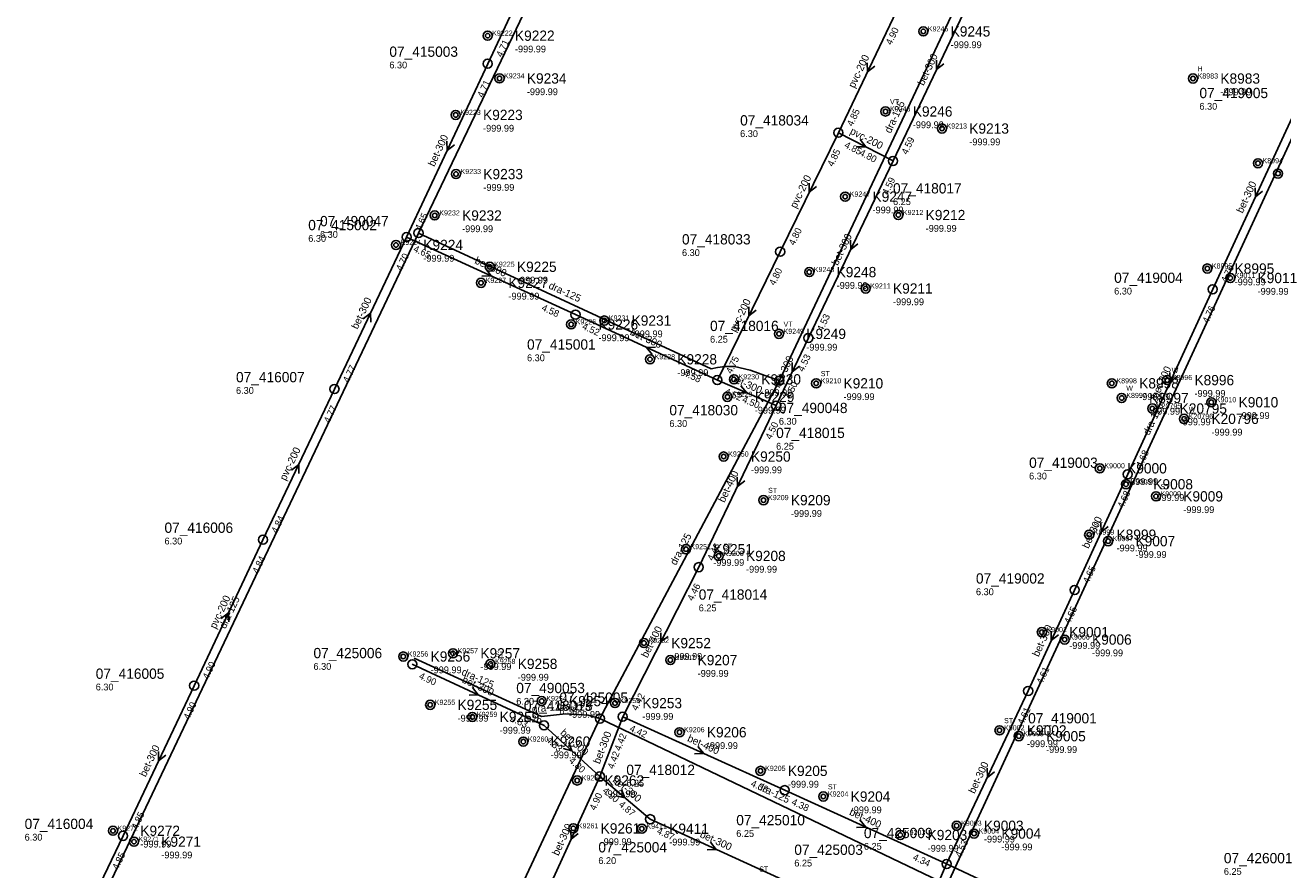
# Model space of a CAD drawing. Header units: metres. Extents: x 164250 to 165477, y 448735 to 450145.
# Tile 33 of 36: x 164669 to 164890, y 449901 to 450049. Entities that reach past the tile are written whole.
import ezdxf

# ---------------------------------------------------------------- set-up
doc = ezdxf.new("R2010")
doc.units = ezdxf.units.M

msp = doc.modelspace()

# ---------------------------------------------------------------- linework, layer by layer
at = {"layer": 'CON_BxH125x125mm', "linetype": 'Continuous'}
for points in [[(164793.61, 450128.465), (164738.197, 450012.675)], [(164801.555, 449986.775), (164845.121, 450079.258), (164845.79, 450084.557), (164846.508, 450088.011), (164848.218, 450091.943), (164850.68, 450096.559), (164852.585, 450098.259)], [(164906.48, 450061.821), (164831.004, 449898.28)], [(164738.197, 450012.675), (164674.957, 449879.456)], [(164738.197, 450012.675), (164789.595, 449988.873), (164790.7, 449989.053), (164792.022, 449989.232), (164793.698, 449989.256), (164796.439, 449988.6), (164799.835, 449987.392), (164801.555, 449986.775)], [(164801.555, 449986.775), (164770.052, 449927.449)], [(164737.462, 449938.084), (164759.792, 449927.835), (164763.991, 449928.286), (164767.998, 449928.049), (164770.052, 449927.449)], [(164770.052, 449927.449), (164737.459, 449857.858)], [(164770.052, 449927.449), (164831.004, 449898.28)]]:
    msp.add_lwpolyline(points, dxfattribs=at)
at = {"layer": 'CON_BxH200x200mm', "linetype": 'Continuous'}
for points in [[(164811.909, 450030.276), (164822.131, 450051.638)], [(164801.697, 450009.405), (164811.909, 450030.276)], [(164821.506, 450025.33), (164811.909, 450030.276)], [(164790.68, 449986.872), (164801.697, 450009.405)], [(164710.888, 449958.857), (164723.447, 449985.29)], [(164698.817, 449933.237), (164710.888, 449958.857)]]:
    msp.add_lwpolyline(points, dxfattribs=at)
at = {"layer": 'CON_BxH300x300mm', "linetype": 'Continuous'}
for points in [[(164750.364, 450042.402), (164764.622, 450072.779)], [(164821.506, 450025.33), (164836.798, 450057.495)], [(164736.12, 450011.975), (164750.364, 450042.402)], [(164877.641, 450002.803), (164892.606, 450035.233)], [(164806.663, 449994.274), (164821.506, 450025.33)], [(164736.12, 450011.975), (164723.447, 449985.29)], [(164765.768, 449998.367), (164736.12, 450011.975)], [(164862.713, 449970.342), (164877.641, 450002.803)], [(164765.768, 449998.367), (164790.68, 449986.872)], [(164800.99, 449982.396), (164806.663, 449994.274)], [(164800.99, 449982.396), (164790.68, 449986.872)], [(164853.383, 449950.028), (164862.713, 449970.342)], [(164845.226, 449932.318), (164853.383, 449950.028)], [(164760.253, 449926.264), (164737.116, 449937.003)], [(164686.333, 449906.875), (164698.817, 449933.237)], [(164845.226, 449932.318), (164830.927, 449901.94)], [(164770.036, 449917.299), (164760.253, 449926.264)], [(164770.036, 449917.299), (164774.06, 449927.782)], [(164759.97, 449895.287), (164770.036, 449917.299)], [(164770.036, 449917.299), (164778.871, 449909.8)], [(164802.076, 449899.222), (164778.871, 449909.8)], [(164672.867, 449878.676), (164686.333, 449906.875)], [(164824.891, 449887.914), (164830.927, 449901.94)]]:
    msp.add_lwpolyline(points, dxfattribs=at)
at = {"layer": 'CON_BxH400x400mm', "linetype": 'Continuous'}
for points in [[(164787.398, 449954.035), (164800.99, 449982.396)], [(164774.06, 449927.782), (164787.398, 449954.035)], [(164774.06, 449927.782), (164802.497, 449914.889)], [(164830.927, 449901.94), (164802.497, 449914.889)]]:
    msp.add_lwpolyline(points, dxfattribs=at)
at = {"layer": 'CON_BxH500x500mm', "linetype": 'Continuous'}
msp.add_lwpolyline([(164858.168, 449889.163), (164830.927, 449901.94)], dxfattribs=at)
at = {"layer": 'NOD_inspectieput'}
for centre in [(164750.36, 450042.4), (164811.91, 450030.28), (164821.51, 450025.33), (164736.12, 450011.97), (164738.2, 450012.67), (164801.7, 450009.41), (164877.64, 450002.8), (164765.77, 449998.37), (164806.66, 449994.27), (164723.45, 449985.29), (164790.68, 449986.87), (164801.55, 449986.78), (164800.99, 449982.4), (164862.71, 449970.34), (164710.89, 449958.86), (164787.4, 449954.03), (164853.38, 449950.03), (164737.12, 449937), (164698.82, 449933.24), (164845.23, 449932.32), (164770.05, 449927.45), (164774.06, 449927.78), (164760.25, 449926.26), (164770.04, 449917.3), (164802.5, 449914.89), (164778.87, 449909.8), (164686.33, 449906.88), (164830.93, 449901.94)]:
    msp.add_circle(centre, 0.8, dxfattribs=at)
at = {"layer": 'NOD_onbekend'}
for centre in [(164750.34, 450047.32), (164826.83, 450048.07), (164752.43, 450039.82), (164874.18, 450039.8), (164744.74, 450033.41), (164820.18, 450034.02), (164830.1, 450031.02), (164885.57, 450024.93), (164744.79, 450023.03), (164889.11, 450023.12), (164813.11, 450019.07), (164741.06, 450015.77), (164822.44, 450015.84), (164734.26, 450010.59), (164750.69, 450006.76), (164806.8, 450005.83), (164876.68, 450006.45), (164880.71, 450004.79), (164749.18, 450003.94), (164816.71, 450002.95), (164765, 449996.64), (164770.82, 449997.32), (164801.49, 449994.98), (164778.85, 449990.52), (164793.59, 449987), (164808.02, 449986.3), (164859.93, 449986.3), (164869.63, 449986.87), (164792.44, 449983.93), (164861.66, 449983.73), (164877.38, 449982.98), (164867.03, 449981.88), (164872.61, 449980.07), (164791.77, 449973.45), (164857.81, 449971.39), (164862.41, 449968.59), (164798.77, 449965.8), (164867.67, 449966.47), (164855.95, 449959.74), (164859.27, 449958.6), (164785.15, 449957.19), (164790.91, 449956.01), (164777.78, 449940.71), (164847.64, 449942.63), (164851.65, 449941.33), (164744.27, 449938.92), (164735.53, 449938.35), (164750.83, 449937.05), (164782.41, 449937.73), (164740.26, 449929.87), (164759.84, 449930.53), (164772.71, 449930.18), (164747.66, 449927.75), (164840.21, 449925.39), (164756.61, 449923.42), (164784.03, 449925.06), (164843.59, 449924.37), (164766.06, 449916.6), (164798.25, 449918.28), (164809.27, 449913.78), (164684.57, 449907.77), (164765.38, 449908.19), (164777.42, 449908.13), (164832.67, 449908.65), (164688.26, 449905.86), (164822.79, 449907.03), (164835.74, 449907.28)]:
    msp.add_circle(centre, 0.8, dxfattribs=at)
at = {"layer": 'onbekend'}
for centre in [(164874.18, 450039.8), (164830.1, 450031.02), (164889.11, 450023.12), (164741.06, 450015.77), (164822.44, 450015.84), (164749.18, 450003.94), (164816.71, 450002.95), (164880.71, 450004.79), (164770.82, 449997.32), (164793.59, 449987), (164808.02, 449986.3), (164859.93, 449986.3), (164869.63, 449986.87), (164861.66, 449983.73), (164867.03, 449981.88), (164877.38, 449982.98), (164872.61, 449980.07), (164857.81, 449971.39), (164867.67, 449966.47), (164855.95, 449959.74), (164859.27, 449958.6), (164790.91, 449956.01), (164851.65, 449941.33), (164744.27, 449938.92), (164750.83, 449937.05), (164782.41, 449937.73), (164759.84, 449930.53), (164843.59, 449924.37), (164765.38, 449908.19), (164777.42, 449908.13), (164688.26, 449905.86), (164835.74, 449907.28)]:
    msp.add_circle(centre, 0.4, dxfattribs=at)
at = {"layer": 'PIJL'}
for points in [[(164816.99, 450042.57), (164817.02, 450040.96), (164818.29, 450041.95)], [(164829.12, 450043.02), (164829.15, 450041.41), (164830.42, 450042.4)], [(164743.2, 450028.8), (164743.24, 450027.19), (164744.5, 450028.19)], [(164815.76, 450029.1), (164816.71, 450027.8), (164815.1, 450027.82)], [(164806.79, 450021.45), (164806.8, 450019.84), (164808.08, 450020.82)], [(164885.07, 450020.63), (164885.12, 450019.02), (164886.38, 450020.02)], [(164814.06, 450011.41), (164814.08, 450009.8), (164815.36, 450010.79)], [(164749.94, 450006.43), (164750.94, 450005.17), (164749.33, 450005.12)], [(164796.17, 449999.75), (164796.19, 449998.14), (164797.47, 449999.12)], [(164728.52, 449997.64), (164729.78, 449998.63), (164729.82, 449997.02)], [(164779.83, 449992.67), (164778.22, 449992.62), (164779.23, 449991.36)], [(164803.8, 449989.94), (164803.83, 449988.33), (164805.1, 449989.32)], [(164870.12, 449988.18), (164870.18, 449986.57), (164871.43, 449987.58)], [(164794.8, 449985.87), (164795.83, 449984.63), (164794.23, 449984.55)], [(164715.9, 449971.08), (164717.17, 449972.07), (164717.2, 449970.46)], [(164794.17, 449969.83), (164794.19, 449968.22), (164795.47, 449969.2)], [(164857.99, 449961.79), (164858.05, 449960.18), (164859.3, 449961.19)], [(164703.59, 449945.05), (164704.85, 449946.05), (164704.89, 449944.44)], [(164780.74, 449942.52), (164780.73, 449940.91), (164782.02, 449941.87)], [(164849.25, 449942.78), (164849.3, 449941.17), (164850.56, 449942.18)], [(164747.68, 449932.89), (164748.68, 449931.63), (164747.08, 449931.59)], [(164692.54, 449921.67), (164692.58, 449920.06), (164693.84, 449921.05)], [(164764.57, 449923.29), (164765.14, 449921.78), (164763.6, 449922.22)], [(164787.26, 449922.59), (164788.28, 449921.34), (164786.67, 449921.27)], [(164838.04, 449918.74), (164838.08, 449917.13), (164839.34, 449918.13)], [(164773.82, 449915.03), (164774.45, 449913.55), (164772.89, 449913.93)], [(164815.7, 449909.67), (164816.71, 449908.41), (164815.1, 449908.36)], [(164764.95, 449907.9), (164765, 449906.29), (164766.26, 449907.3)], [(164789.46, 449905.76), (164790.47, 449904.51), (164788.86, 449904.45)]]:
    msp.add_lwpolyline(points, dxfattribs=at)
at = {"layer": 'straatkolk'}
for centre in [(164750.34, 450047.32), (164826.83, 450048.07), (164752.43, 450039.82), (164820.18, 450034.02), (164744.74, 450033.41), (164744.79, 450023.03), (164885.57, 450024.93), (164813.11, 450019.07), (164734.26, 450010.59), (164750.69, 450006.76), (164806.8, 450005.83), (164876.68, 450006.45), (164765, 449996.64), (164801.49, 449994.98), (164778.85, 449990.52), (164792.44, 449983.93), (164791.77, 449973.45), (164862.41, 449968.59), (164798.77, 449965.8), (164785.15, 449957.19), (164847.64, 449942.63), (164777.78, 449940.71), (164735.53, 449938.35), (164772.71, 449930.18), (164740.26, 449929.87), (164747.66, 449927.75), (164756.61, 449923.42), (164784.03, 449925.06), (164840.21, 449925.39), (164798.25, 449918.28), (164766.06, 449916.6), (164809.27, 449913.78), (164832.67, 449908.65), (164684.57, 449907.77), (164822.79, 449907.03)]:
    msp.add_circle(centre, 0.4, dxfattribs=at)

# ---------------------------------------------------------------- texts
at = {"layer": 'DMM_BxH125x125mm'}
for rotation, p in [(64.78, (164821.09, 450030.08)), (-24.85, (164760.92, 450003.02)), (65.23, (164866.49, 449977.08)), (62.03, (164783.4, 449954.27)), (64.61, (164704.31, 449943.12)), (-24.65, (164745.64, 449935.21)), (-3.38, (164762.41, 449929.15)), (6.13, (164758.18, 449928.46)), (-25.57, (164797.59, 449915.14))]:
    msp.add_text('dra-125', height=1.3, rotation=rotation, dxfattribs=at).set_placement(p)
at = {"layer": 'DMM_BxH200x200mm'}
for rotation, p in [(64.43, (164814.73, 450038.02)), (-27.27, (164813.83, 450030.16)), (63.93, (164804.5, 450016.91)), (63.94, (164793.89, 449995.19)), (64.59, (164714.9, 449969.12)), (64.77, (164702.61, 449943.11))]:
    msp.add_text('pvc-200', height=1.3, rotation=rotation, dxfattribs=at).set_placement(p)
at = {"layer": 'DMM_BxH300x300mm'}
for rotation, p in [(64.57, (164826.89, 450038.46)), (64.91, (164740.98, 450024.24)), (65.23, (164882.89, 450016.05)), (64.45, (164811.81, 450006.87)), (-24.65, (164747.95, 450007.4)), (64.6, (164727.51, 449995.68)), (-24.77, (164775.23, 449994.86)), (64.47, (164801.56, 449985.4)), (-23.47, (164792.79, 449986.78)), (65.3, (164867.95, 449983.58)), (65.33, (164855.82, 449957.2)), (65.27, (164847.07, 449938.2)), (-24.9, (164745.72, 449933.86)), (-42.5, (164762.98, 449924.83)), (69, (164770.02, 449919.4)), (64.66, (164690.31, 449917.12)), (64.79, (164835.83, 449914.18)), (-40.32, (164772.18, 449916.5)), (65.43, (164762.78, 449903.29)), (-24.51, (164787.48, 449906.71))]:
    msp.add_text('bet-300', height=1.3, rotation=rotation, dxfattribs=at).set_placement(p)
at = {"layer": 'DMM_BxH400x400mm'}
for rotation, p in [(64.39, (164791.91, 449965.27)), (63.07, (164778.38, 449938.01)), (-24.39, (164785.29, 449923.55)), (-24.49, (164813.73, 449910.62))]:
    msp.add_text('bet-400', height=1.3, rotation=rotation, dxfattribs=at).set_placement(p)
at = {"layer": 'INV_BxH200x200mm'}
for s, rotation, p in [('4.90', 64.43, (164821.23, 450045.59)), ('4.85', 64.43, (164814.4, 450031.3)), ('4.85', -27.27, (164812.86, 450027.76)), ('4.85', 63.93, (164810.96, 450024.24)), ('4.80', -27.27, (164815.49, 450026.41)), ('4.80', 63.93, (164804.19, 450010.41)), ('4.80', 63.94, (164800.75, 450003.37)), ('4.75', 63.94, (164793.18, 449987.88)), ('4.77', 64.59, (164722.57, 449979.24)), ('4.84', 64.59, (164713.37, 449959.89)), ('4.84', 64.77, (164710.03, 449952.81)), ('4.90', 64.77, (164701.3, 449934.28))]:
    msp.add_text(s, height=1.2, rotation=rotation, dxfattribs=at).set_placement(p)
at = {"layer": 'INV_BxH300x300mm'}
for s, rotation, p in [('4.71', 64.86, (164752.84, 450043.45)), ('4.71', 64.91, (164749.52, 450036.35)), ('4.59', 64.57, (164823.99, 450026.36)), ('4.59', 64.45, (164820.61, 450019.28)), ('4.65', 64.91, (164738.6, 450013.02)), ('4.65', -24.65, (164737.19, 450009.5)), ('4.70', 64.6, (164735.24, 450005.93)), ('4.76', 65.23, (164880.11, 450003.86)), ('4.58', -24.65, (164759.71, 449999.17)), ('4.76', 65.3, (164876.84, 449996.75)), ('4.52', -24.77, (164766.83, 449995.89)), ('4.53', 64.45, (164809.15, 449995.3)), ('4.53', 64.47, (164805.77, 449988.23)), ('4.77', 64.6, (164725.93, 449986.32)), ('4.58', -24.77, (164784.62, 449987.68)), ('4.50', 64.47, (164803.48, 449983.42)), ('4.52', -23.47, (164791.8, 449984.42)), ('4.50', -23.47, (164794.92, 449983.07)), ('4.68', 65.3, (164865.18, 449971.41)), ('4.68', 65.33, (164861.91, 449964.28)), ('4.65', 65.33, (164855.85, 449951.09)), ('4.65', 65.27, (164852.57, 449943.97)), ('4.90', -24.9, (164738.17, 449934.53)), ('4.61', 65.27, (164847.7, 449933.38)), ('4.90', 64.66, (164697.94, 449927.19)), ('4.61', 64.79, (164844.37, 449926.27)), ('4.83', -24.9, (164754.2, 449927.09)), ('4.83', -42.5, (164760.51, 449923.59)), ('4.42', 69, (164773.65, 449921.68)), ('4.42', 69, (164772.43, 449918.52)), ('4.80', -42.5, (164764.51, 449919.92)), ('4.90', -40.32, (164770.4, 449914.63)), ('4.90', 65.43, (164769.24, 449911.24)), ('4.87', -40.32, (164773.25, 449912.21)), ('4.85', 64.66, (164688.82, 449907.91)), ('4.87', -24.51, (164779.94, 449907.33)), ('4.53', 64.79, (164833.41, 449902.98)), ('4.85', 64.47, (164685.44, 449900.83))]:
    msp.add_text(s, height=1.2, rotation=rotation, dxfattribs=at).set_placement(p)
at = {"layer": 'INV_BxH400x400mm'}
for s, rotation, p in [('4.50', 64.39, (164800.09, 449976.35)), ('4.46', 64.39, (164789.89, 449955.06)), ('4.46', 63.07, (164786.36, 449948.01)), ('4.42', 63.07, (164776.57, 449928.75)), ('4.42', -24.39, (164775.14, 449925.32)), ('4.38', -24.39, (164796.43, 449915.66)), ('4.38', -24.49, (164803.57, 449912.42)), ('4.34', -24.49, (164824.87, 449902.72))]:
    msp.add_text(s, height=1.2, rotation=rotation, dxfattribs=at).set_placement(p)
at = {"layer": 'KO_INSPECTIE'}
for s, p in [('H', (164874.98, 450041.06)), ('VT', (164820.98, 450035.28)), ('VT', (164802.29, 449996.24)), ('ST', (164808.82, 449987.56)), ('W', (164870.43, 449988.13)), ('W', (164862.46, 449984.99)), ('H', (164867.83, 449983.14)), ('W', (164873.41, 449981.33)), ('ST', (164799.58, 449967.06)), ('ST', (164868.47, 449967.73)), ('ST', (164856.75, 449961)), ('ST', (164791.71, 449957.27)), ('ST', (164751.63, 449938.31)), ('ST', (164841.01, 449926.65)), ('ST', (164810.08, 449915.04)), ('ST', (164798.03, 449900.6))]:
    msp.add_text(s, height=0.9, dxfattribs=at).set_placement(p)
at = {"layer": 'KO_NUMMER'}
for s, p in [('K9222', (164751.14, 450047.32)), ('K9245', (164827.63, 450048.07)), ('K9234', (164753.23, 450039.82)), ('K8983', (164874.98, 450039.8)), ('K9223', (164745.54, 450033.41)), ('K9246', (164820.98, 450034.02)), ('K9213', (164830.9, 450031.02)), ('K8994', (164886.37, 450024.93)), ('K9233', (164745.59, 450023.03)), ('K9247', (164813.91, 450019.07)), ('K9232', (164741.86, 450015.77)), ('K9212', (164823.24, 450015.84)), ('K9224', (164735.06, 450010.59)), ('K9225', (164751.49, 450006.76)), ('K9248', (164807.61, 450005.83)), ('K8995', (164877.48, 450006.45)), ('K9011', (164881.51, 450004.79)), ('K9227', (164749.99, 450003.94)), ('K9211', (164817.51, 450002.95)), ('K9226', (164765.8, 449996.64)), ('K9231', (164771.62, 449997.32)), ('K9249', (164802.29, 449994.98)), ('K9228', (164779.65, 449990.52)), ('K9230', (164794.39, 449987)), ('K9210', (164808.82, 449986.3)), ('K8998', (164860.73, 449986.3)), ('K8996', (164870.43, 449986.87)), ('K9229', (164793.24, 449983.93)), ('K8997', (164862.46, 449983.73)), ('K9010', (164878.18, 449982.98)), ('K20795', (164867.83, 449981.88)), ('K20796', (164873.41, 449980.07)), ('K9250', (164792.57, 449973.45)), ('K9000', (164858.61, 449971.39)), ('K9008', (164863.21, 449968.59)), ('K9209', (164799.58, 449965.8)), ('K9009', (164868.47, 449966.47)), ('K8999', (164856.75, 449959.74)), ('K9007', (164860.08, 449958.6)), ('K9251', (164785.95, 449957.19)), ('K9208', (164791.71, 449956.01)), ('K9252', (164778.58, 449940.71)), ('K9001', (164848.44, 449942.63)), ('K9006', (164852.45, 449941.33)), ('K9256', (164736.33, 449938.35)), ('K9257', (164745.07, 449938.92)), ('K9258', (164751.63, 449937.05)), ('K9207', (164783.21, 449937.73)), ('K9255', (164741.06, 449929.87)), ('K9254', (164760.64, 449930.53)), ('K9253', (164773.51, 449930.18)), ('K9259', (164748.46, 449927.75)), ('K9002', (164841.01, 449925.39)), ('K9260', (164757.41, 449923.42)), ('K9206', (164784.83, 449925.06)), ('K9005', (164844.39, 449924.37)), ('K9262', (164766.86, 449916.6)), ('K9205', (164799.05, 449918.28)), ('K9204', (164810.08, 449913.78)), ('K9272', (164685.37, 449907.77)), ('K9261', (164766.18, 449908.19)), ('K9411', (164778.22, 449908.13)), ('K9003', (164833.47, 449908.65)), ('K9271', (164689.06, 449905.86)), ('K9203', (164823.59, 449907.03)), ('K9004', (164836.54, 449907.28))]:
    msp.add_text(s, height=0.9, dxfattribs=at).set_placement(p)
at = {"layer": 'NLV_inspectieput'}
for s, p in [('6.30', (164733.09, 450041.57)), ('6.30', (164875.3, 450034.32)), ('6.30', (164794.67, 450029.52)), ('6.25', (164821.51, 450017.59)), ('6.30', (164718.85, 450011.14)), ('6.30', (164720.92, 450011.84)), ('6.30', (164784.46, 450008.64)), ('6.30', (164860.33, 450001.89)), ('6.25', (164789.39, 449993.44)), ('6.30', (164757.26, 449990.18)), ('6.30', (164706.17, 449984.45)), ('6.30', (164782.25, 449978.65)), ('6.30', (164801.47, 449979.04)), ('6.25', (164800.99, 449974.66)), ('6.30', (164845.4, 449969.43)), ('6.30', (164693.61, 449958.02)), ('6.30', (164836.07, 449949.12)), ('6.25', (164787.4, 449946.29)), ('6.30', (164719.77, 449936.02)), ('6.30', (164681.54, 449932.4)), ('6.30', (164755.37, 449929.89)), ('6.30', (164762.94, 449928.2)), ('6.25', (164756.71, 449926.79)), ('6.30', (164845.23, 449924.58)), ('6.25', (164774.69, 449915.52)), ('6.30', (164669.06, 449906.04)), ('6.25', (164793.99, 449906.7)), ('6.25', (164816.4, 449904.44)), ('6.20', (164769.78, 449901.93)), ('6.25', (164804.18, 449901.5)), ('6.25', (164879.59, 449900.03))]:
    msp.add_text(s, height=1.2, dxfattribs=at).set_placement(p)
at = {"layer": 'NLV_onbekend'}
for p in [(164755.14, 450044.38), (164831.63, 450045.13), (164757.23, 450036.88), (164878.98, 450036.86), (164824.98, 450031.08), (164749.54, 450030.47), (164834.9, 450028.08), (164749.59, 450020.09), (164817.91, 450016.13), (164745.86, 450012.83), (164827.24, 450012.9), (164739.06, 450007.65), (164755.49, 450003.82), (164811.61, 450002.89), (164881.48, 450003.5), (164753.99, 450001), (164821.51, 450000.01), (164885.51, 450001.85), (164769.8, 449993.7), (164775.62, 449994.38), (164806.29, 449992.04), (164783.65, 449987.58), (164798.39, 449984.06), (164812.82, 449983.36), (164864.73, 449983.36), (164874.43, 449983.93), (164797.24, 449980.99), (164866.46, 449980.79), (164882.18, 449980.04), (164871.83, 449978.94), (164877.41, 449977.13), (164796.57, 449970.51), (164862.61, 449968.45), (164867.21, 449965.65), (164803.58, 449962.86), (164872.47, 449963.53), (164860.75, 449956.8), (164789.95, 449954.25), (164864.08, 449955.66), (164795.71, 449953.07), (164852.44, 449939.69), (164856.45, 449938.39), (164749.07, 449935.98), (164782.58, 449937.77), (164740.33, 449935.41), (164755.63, 449934.11), (164787.21, 449934.79), (164764.64, 449927.59), (164777.51, 449927.24), (164745.06, 449926.93), (164752.46, 449924.81), (164761.41, 449920.48), (164788.83, 449922.12), (164845.01, 449922.45), (164848.39, 449921.43), (164803.05, 449915.34), (164770.86, 449913.66), (164814.08, 449910.84), (164770.18, 449905.25), (164782.22, 449905.19), (164837.47, 449905.71), (164689.37, 449904.83), (164693.06, 449902.92), (164827.59, 449904.09), (164840.54, 449904.33)]:
    msp.add_text('-999.99', height=1.2, dxfattribs=at).set_placement(p)
at = {"layer": 'NNR_inspectieput'}
for s, p in [('07_415003', (164733.09, 450043.61)), ('07_419005', (164875.3, 450036.36)), ('07_418034', (164794.67, 450031.56)), ('07_418017', (164821.51, 450019.63)), ('07_415002', (164718.85, 450013.18)), ('07_490047', (164720.92, 450013.88)), ('07_418033', (164784.46, 450010.68)), ('07_419004', (164860.33, 450003.93)), ('07_418016', (164789.39, 449995.48)), ('07_415001', (164757.26, 449992.22)), ('07_416007', (164706.17, 449986.49)), ('07_418030', (164782.25, 449980.69)), ('07_490048', (164801.47, 449981.08)), ('07_418015', (164800.99, 449976.7)), ('07_419003', (164845.4, 449971.47)), ('07_416006', (164693.61, 449960.06)), ('07_419002', (164836.07, 449951.16)), ('07_418014', (164787.4, 449948.33)), ('07_425006', (164719.77, 449938.06)), ('07_416005', (164681.54, 449934.44)), ('07_490053', (164755.37, 449931.93)), ('07_418013', (164756.71, 449928.83)), ('07_425005', (164762.94, 449930.24)), ('07_419001', (164845.23, 449926.62)), ('07_418012', (164774.69, 449917.56)), ('07_425010', (164793.99, 449908.74)), ('07_416004', (164669.06, 449908.08)), ('07_425009', (164816.4, 449906.48)), ('07_425004', (164769.78, 449903.97)), ('07_425003', (164804.18, 449903.54)), ('07_426001', (164879.59, 449902.07))]:
    msp.add_text(s, height=1.8, dxfattribs=at).set_placement(p)
at = {"layer": 'NNR_onbekend'}
for s, p in [('K9222', (164755.14, 450046.42)), ('K9245', (164831.63, 450047.17)), ('K9234', (164757.23, 450038.92)), ('K8983', (164878.98, 450038.9)), ('K9223', (164749.54, 450032.51)), ('K9246', (164824.98, 450033.12)), ('K9213', (164834.9, 450030.12)), ('K9233', (164749.59, 450022.13)), ('K9247', (164817.91, 450018.17)), ('K9232', (164745.86, 450014.87)), ('K9212', (164827.24, 450014.94)), ('K9224', (164739.06, 450009.69)), ('K9225', (164755.49, 450005.86)), ('K9248', (164811.61, 450004.93)), ('K8995', (164881.48, 450005.55)), ('K9011', (164885.51, 450003.89)), ('K9227', (164753.99, 450003.04)), ('K9211', (164821.51, 450002.05)), ('K9226', (164769.8, 449995.74)), ('K9231', (164775.62, 449996.42)), ('K9249', (164806.29, 449994.08)), ('K9228', (164783.65, 449989.62)), ('K9230', (164798.39, 449986.1)), ('K9210', (164812.82, 449985.4)), ('K8998', (164864.73, 449985.41)), ('K8996', (164874.43, 449985.97)), ('K9229', (164797.24, 449983.03)), ('K8997', (164866.46, 449982.83)), ('K9010', (164882.18, 449982.08)), ('K20795', (164871.83, 449980.98)), ('K20796', (164877.41, 449979.17)), ('K9250', (164796.57, 449972.55)), ('K9000', (164862.61, 449970.49)), ('K9008', (164867.21, 449967.69)), ('K9209', (164803.58, 449964.9)), ('K9009', (164872.47, 449965.57)), ('K8999', (164860.75, 449958.84)), ('K9007', (164864.08, 449957.7)), ('K9251', (164789.95, 449956.29)), ('K9208', (164795.71, 449955.11)), ('K9252', (164782.58, 449939.81)), ('K9001', (164852.44, 449941.73)), ('K9006', (164856.45, 449940.43)), ('K9256', (164740.33, 449937.46)), ('K9257', (164749.07, 449938.02)), ('K9258', (164755.63, 449936.16)), ('K9207', (164787.21, 449936.83)), ('K9255', (164745.06, 449928.97)), ('K9254', (164764.64, 449929.63)), ('K9253', (164777.51, 449929.28)), ('K9259', (164752.46, 449926.85)), ('K9002', (164845.01, 449924.49)), ('K9260', (164761.41, 449922.52)), ('K9206', (164788.83, 449924.16)), ('K9005', (164848.39, 449923.47)), ('K9262', (164770.86, 449915.7)), ('K9205', (164803.05, 449917.38)), ('K9204', (164814.08, 449912.88)), ('K9272', (164689.37, 449906.87)), ('K9261', (164770.18, 449907.29)), ('K9411', (164782.22, 449907.23)), ('K9003', (164837.47, 449907.75)), ('K9271', (164693.06, 449904.96)), ('K9203', (164827.59, 449906.13)), ('K9004', (164840.54, 449906.38))]:
    msp.add_text(s, height=1.8, dxfattribs=at).set_placement(p)

doc.saveas('drawing.dxf')
